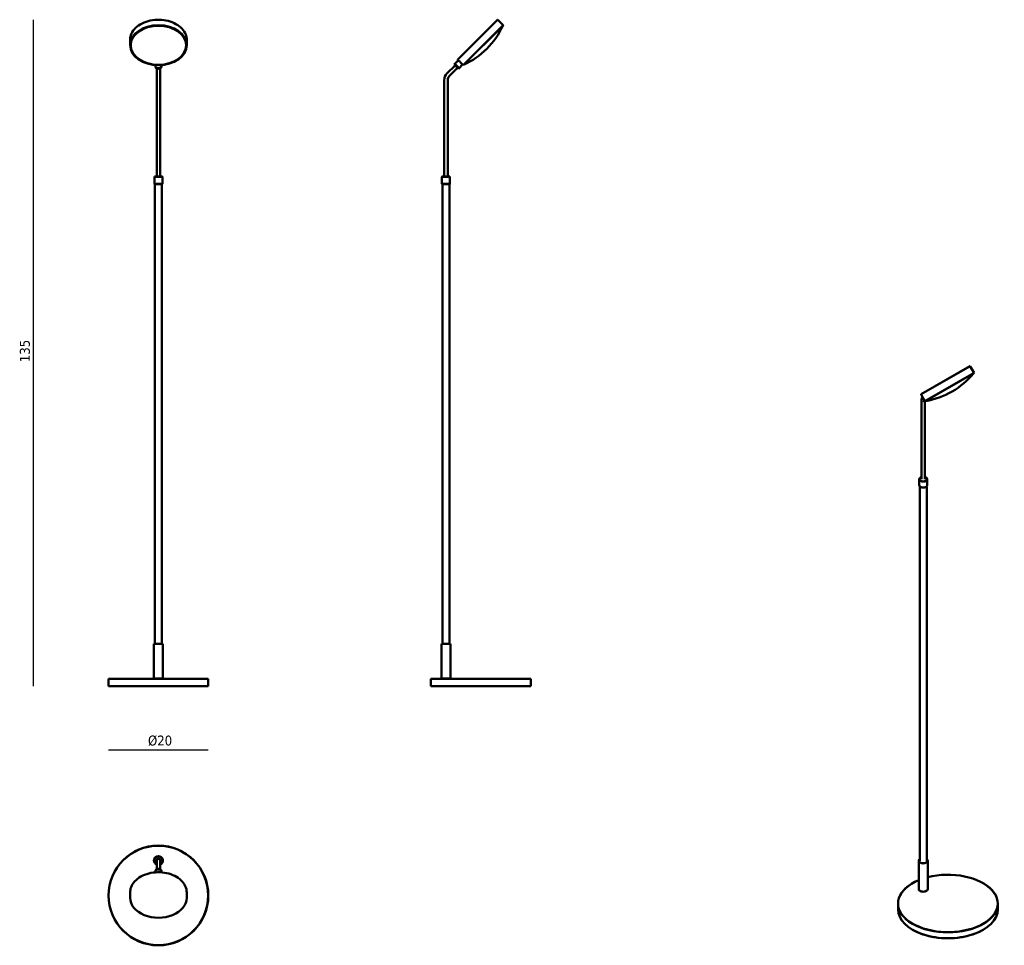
# Model space of a CAD drawing. Header units: millimetres. Extents: x 620 to 2594, y 299 to 2155.
import ezdxf

# ---------------------------------------------------------------- set-up
doc = ezdxf.new("R2010")
doc.units = ezdxf.units.MM
doc.header["$LTSCALE"] = 8
for name, color, linetype, lineweight in [('Quota (ISO)', 7, 'Continuous', 25), ('Visibile (ISO)', 7, 'Continuous', 50), ('Visibile sottile (ISO)', 7, 'Continuous', 35)]:
    doc.layers.add(name, color=color, linetype=linetype, lineweight=lineweight)
doc.styles.add('Testo nota (ISO)', font='tahoma.ttf')
doc.dimstyles.new('PENTA', dxfattribs={"dimscale": 8, "dimtxt": 2.5, "dimasz": 2.5, "dimexe": 3.175, "dimexo": 0, "dimgap": 0.762, "dimtad": 1, "dimrnd": 1e-08, "dimtxsty": 'Testo nota (ISO)', "dimcen": 0.09, "dimdle": 10, "dimclrd": 256, "dimclre": 256, "dimclrt": 256, "dimazin": 2, "dimtfac": 0.8, "dimtmove": 0, "dimatfit": 3, "dimfxl": 1, "dimtolj": 1, "dimlwd": -1, "dimlwe": -1, "dimarcsym": 0})

# ---------------------------------------------------------------- blocks, each defined once
blk = doc.blocks.new('*D3')
at = {"layer": 'Defpoints', "color": 0, "transparency": 16777216}
for p in [(898.5, 2155.3), (647.7, 818.7), (798.7, 818.7)]:
    blk.add_point(p, dxfattribs=at)
at = {"layer": 'Quota (ISO)', "transparency": 16777216}
blk.add_line((647.7, 2155.3), (647.7, 818.7), dxfattribs=at)
at = {"layer": 'Quota (ISO)', "transparency": 16777216, "insert": (620.8, 1461), "char_height": 20, "attachment_point": 1, "rotation": 90, "style": 'Testo nota (ISO)'}
blk.add_mtext('\\A1; \\fTahoma|b0|i0;\\H19.9200;135', dxfattribs=at)
blk = doc.blocks.new('_None')
blk = doc.blocks.new('*D5')
at = {"layer": 'Defpoints', "color": 0, "transparency": 16777216}
for p in [(798.5, 818.9), (998.5, 818.9), (998.5, 690.9)]:
    blk.add_point(p, dxfattribs=at)
at = {"layer": 'Quota (ISO)', "transparency": 16777216}
blk.add_line((798.5, 690.9), (998.5, 690.9), dxfattribs=at)
at = {"layer": 'Quota (ISO)', "transparency": 16777216, "insert": (870.1, 719.7), "char_height": 20, "attachment_point": 1, "style": 'Testo nota (ISO)'}
blk.add_mtext('\\A1; \\fTahoma|b0|i0;\\H19.9200;Ø20', dxfattribs=at)

msp = doc.modelspace()

# ---------------------------------------------------------------- linework, layer by layer
at = {"layer": 'Visibile (ISO)'}
for p, q in [((1498.327, 2075.598), (1577.877, 2155.147)), ((1578.584, 2155.147), (1589.332, 2144.399)), ((1509.075, 2064.143), (1589.332, 2144.399)), ((1589.332, 2143.975), (1509.499, 2064.143)), ((1589.332, 2143.975), (1589.332, 2144.399)), ((841.733, 2115.019), (841.733, 2104.271)), ((955.233, 2115.019), (955.233, 2104.271)), ((1492.494, 2066.936), (1499.388, 2073.83)), ((1498.327, 2074.891), (1499.388, 2073.83)), ((892.483, 2062.693), (892.483, 2064.368)), ((892.483, 2061.279), (892.483, 2062.693)), ((894.983, 2045.157), (894.983, 2057.833)), ((901.983, 2045.157), (901.983, 2057.833)), ((904.483, 2062.693), (904.483, 2064.368)), ((904.483, 2061.279), (904.483, 2062.693)), ((1476.725, 2047.632), (1492.847, 2063.754)), ((1481.675, 2042.682), (1497.797, 2058.804)), ((1491.079, 2065.522), (1492.494, 2066.936)), ((1499.565, 2057.036), (1491.079, 2065.522)), ((1500.979, 2058.451), (1492.494, 2066.936)), ((1500.979, 2058.451), (1492.494, 2066.936)), ((1499.565, 2057.036), (1500.979, 2058.451)), ((1500.979, 2058.451), (1507.873, 2065.345)), ((1507.873, 2065.345), (1509.075, 2064.143)), ((1509.499, 2064.143), (1509.075, 2064.143)), ((894.983, 2045.157), (894.983, 2034.197)), ((894.983, 1840.697), (894.983, 2034.197)), ((901.983, 2034.197), (901.983, 2045.157)), ((901.983, 1840.697), (901.983, 2034.197)), ((1471.16, 1840.697), (1471.16, 2034.197)), ((1478.16, 1840.697), (1478.16, 2034.197)), ((890.683, 1840.697), (890.483, 1840.497)), ((906.483, 1840.497), (890.483, 1840.497)), ((890.483, 1840.497), (890.483, 1825.897)), ((890.683, 1840.697), (906.283, 1840.697)), ((906.283, 1840.697), (906.483, 1840.497)), ((906.483, 1840.497), (906.483, 1825.897)), ((1466.86, 1840.697), (1466.66, 1840.497)), ((1482.66, 1840.497), (1466.66, 1840.497)), ((1466.66, 1840.497), (1466.66, 1825.897)), ((1466.86, 1840.697), (1482.46, 1840.697)), ((1482.46, 1840.697), (1482.66, 1840.497)), ((1482.66, 1840.497), (1482.66, 1825.897)), ((890.483, 1825.897), (906.483, 1825.897)), ((890.683, 1825.697), (890.483, 1825.897)), ((906.283, 1825.697), (890.683, 1825.697)), ((891.483, 903.697), (891.483, 1825.697)), ((905.483, 903.697), (905.483, 1825.697)), ((906.283, 1825.697), (906.483, 1825.897)), ((1466.66, 1825.897), (1482.66, 1825.897)), ((1466.86, 1825.697), (1466.66, 1825.897)), ((1482.46, 1825.697), (1466.86, 1825.697)), ((1467.66, 903.697), (1467.66, 1825.697)), ((1481.66, 903.697), (1481.66, 1825.697)), ((1482.46, 1825.697), (1482.66, 1825.897)), ((2427.285, 1404.067), (2524.713, 1460.317)), ((2434.702, 1390.221), (2532.996, 1446.971)), ((2532.886, 1446.561), (2435.111, 1390.111)), ((2525.396, 1460.134), (2532.996, 1446.971)), ((2532.886, 1446.561), (2532.996, 1446.971)), ((2427.102, 1403.384), (2434.702, 1390.221)), ((2427.638, 1233.82), (2427.638, 1391.813)), ((2434.638, 1233.82), (2434.638, 1390.33)), ((2435.111, 1390.111), (2434.702, 1390.221)), ((2423.138, 1233.657), (2423.138, 1221.736)), ((2425.623, 1237.005), (2425.482, 1236.923)), ((2436.654, 1237.005), (2436.795, 1236.923)), ((2439.138, 1233.657), (2439.138, 1221.736)), ((2424.138, 468.763), (2424.138, 1219.5)), ((2425.623, 1218.389), (2425.482, 1218.47)), ((2436.654, 1218.389), (2436.795, 1218.47)), ((2438.138, 468.763), (2438.138, 1219.5)), ((889.683, 903.697), (889.483, 903.497)), ((907.483, 903.497), (889.483, 903.497)), ((889.483, 833.897), (889.483, 903.497)), ((889.683, 903.697), (907.283, 903.697)), ((907.283, 903.697), (907.483, 903.497)), ((907.483, 833.897), (907.483, 903.497)), ((1465.86, 903.697), (1465.66, 903.497)), ((1483.66, 903.497), (1465.66, 903.497)), ((1465.66, 833.897), (1465.66, 903.497)), ((1465.86, 903.697), (1483.46, 903.697)), ((1483.46, 903.697), (1483.66, 903.497)), ((1483.66, 833.897), (1483.66, 903.497)), ((798.683, 833.697), (798.483, 833.497)), ((998.483, 833.497), (798.483, 833.497)), ((798.483, 818.897), (798.483, 833.497)), ((798.683, 833.697), (998.283, 833.697)), ((889.483, 833.897), (907.483, 833.897)), ((889.683, 833.697), (889.483, 833.897)), ((907.283, 833.697), (907.483, 833.897)), ((998.283, 833.697), (998.483, 833.497)), ((998.483, 818.897), (998.483, 833.497)), ((1444.86, 833.697), (1444.66, 833.497)), ((1644.66, 833.497), (1444.66, 833.497)), ((1444.66, 818.897), (1444.66, 833.497)), ((1444.86, 833.697), (1644.46, 833.697)), ((1465.66, 833.897), (1483.66, 833.897)), ((1465.86, 833.697), (1465.66, 833.897)), ((1483.46, 833.697), (1483.66, 833.897)), ((1644.46, 833.697), (1644.66, 833.497)), ((1644.66, 818.897), (1644.66, 833.497)), ((798.483, 818.897), (998.483, 818.897)), ((798.683, 818.697), (798.483, 818.897)), ((998.283, 818.697), (798.683, 818.697)), ((998.283, 818.697), (998.483, 818.897)), ((1444.66, 818.897), (1644.66, 818.897)), ((1444.86, 818.697), (1444.66, 818.897)), ((1644.46, 818.697), (1444.86, 818.697)), ((1644.46, 818.697), (1644.66, 818.897)), ((894.983, 469.02), (894.983, 464.48)), ((894.983, 464.48), (894.983, 451.804)), ((901.983, 464.48), (901.983, 469.02)), ((901.983, 464.48), (901.983, 451.804)), ((2422.138, 411.772), (2422.138, 468.6)), ((2440.138, 411.772), (2440.138, 468.6)), ((892.483, 448.358), (892.483, 446.944)), ((892.483, 446.944), (892.483, 445.274)), ((904.483, 448.358), (904.483, 446.944)), ((904.483, 446.944), (904.483, 445.274)), ((2410.067, 423.774), (2409.925, 423.693)), ((2551.205, 423.774), (2551.347, 423.693)), ((841.733, 405.225), (841.733, 394.477)), ((955.233, 405.225), (955.233, 394.477)), ((2424.916, 408.016), (2424.774, 408.097)), ((2437.361, 408.016), (2437.502, 408.097)), ((2380.636, 370.947), (2380.636, 382.868)), ((2580.636, 370.947), (2580.636, 382.868)), ((2410.067, 330.04), (2409.925, 330.122)), ((2551.205, 330.04), (2551.347, 330.122))]:
    msp.add_line(p, q, dxfattribs=at)
for radius in [100, 99.8]:
    msp.add_circle((898.483, 399.02), radius, dxfattribs=at)
for centre, radius, start, end in [((1578.23, 2154.794), 0.5, 45, 135), ((1444.048, 2209.427), 159.012, 294.572054, 335.427946), ((1498.681, 2075.244), 0.5, 135, 225), ((1490.16, 2034.197), 19, 135, 180), ((1490.16, 2034.197), 12, 135, 180), ((2524.963, 1459.884), 0.5, 30, 120), ((2409.492, 1547.385), 159.012, 279.572054, 320.427946), ((2427.535, 1403.634), 0.5, 120, 210), ((898.483, 469.02), 9, 292.88538, 247.11462), ((898.483, 469.02), 8.8, 293.436176, 246.563824), ((898.483, 469.02), 8, 295.94448, 244.05552), ((898.483, 469.02), 7.8, 296.661459, 243.338541), ((898.483, 469.02), 3.5, 0, 180)]:
    msp.add_arc(centre, radius, start, end, dxfattribs=at)
for centre, major_axis in [((898.483, 2104.271), (56.75, 0)), ((898.483, 2104.059), (-56.45, 0)), ((898.483, 2104.059), (55.5, 0))]:
    msp.add_ellipse(centre, major_axis=major_axis, ratio=0.70710678, dxfattribs=at)
for centre, major_axis, ratio, start_param, end_param in [((898.483, 2062.693), (-6, 0), 0.70710678, 0, 3.14159265), ((898.483, 2062.693), (-6, 0), 0.70710678, 0, 3.14159263), ((898.483, 2061.279), (-6, 0), 0.70710678, 0, 3.14159265), ((2431.138, 1233.657), (-8, 0), 0.57735027, 5.49778714, 10.21017612), ((2431.138, 1233.82), (7.8, 0), 0.57735027, 2.03612656, 7.3886514), ((2431.138, 1221.736), (8, 0), 0.57735027, 3.14159265, 6.28318531), ((2431.138, 1221.573), (7.8, 0), 0.57735027, 3.92699082, 5.49778714), ((2431.138, 468.6), (-9, 0), 0.57735027, 5.60351149, 10.10445178), ((2431.138, 468.763), (8.8, 0), 0.57735027, 2.4905536, 6.93422436), ((898.483, 448.358), (6, 0), 0.70710678, 0, 3.14159265), ((898.483, 446.944), (6, 0), 0.70710678, 0, 3.14159265), ((898.483, 446.944), (6, 0), 0.70710678, 0, 3.14159265), ((2480.636, 383.031), (99.8, 0), 0.57735027, 2.1970914, 8.27182064), ((2480.636, 382.868), (-100, 0), 0.57735027, 5.49778714, 10.21017612), ((2431.138, 411.772), (9, 0), 0.57735027, 3.14159265, 6.28318531), ((2431.138, 411.608), (8.8, 0), 0.57735027, 3.92699082, 5.49778714), ((898.483, 394.477), (56.75, 0), 0.70710678, 3.14159265, 6.28318531), ((2480.636, 370.947), (100, 0), 0.57735027, 3.14159265, 6.28318531), ((2480.636, 370.784), (99.8, 0), 0.57735027, 3.92699082, 5.49778714)]:
    msp.add_ellipse(centre, major_axis=major_axis, ratio=ratio, start_param=start_param, end_param=end_param, dxfattribs=at)
for points, knots in [([(841.733, 2115.019), (841.733, 2119.3), (842.702, 2123.579), (846.479, 2131.712), (849.292, 2135.563), (856.488, 2142.456), (860.877, 2145.493), (870.782, 2150.437), (876.299, 2152.341), (887.898, 2154.821), (893.979, 2155.396), (906.088, 2155.162), (912.114, 2154.352), (923.507, 2151.426), (928.871, 2149.31), (938.391, 2143.983), (942.547, 2140.773), (949.218, 2133.58), (951.736, 2129.601), (954.583, 2122.044), (955.233, 2118.532), (955.233, 2115.019)], [1.57079633, 1.57079633, 1.57079633, 1.57079633, 1.88801388, 1.88801388, 2.20662877, 2.20662877, 2.52699938, 2.52699938, 2.84796073, 2.84796073, 3.16897674, 3.16897674, 3.48997786, 3.48997786, 3.81099641, 3.81099641, 4.13191525, 4.13191525, 4.45207001, 4.45207001, 4.71238898, 4.71238898, 4.71238898, 4.71238898]), ([(1499.388, 2073.83), (1499.388, 2073.83), (1499.506, 2073.735), (1499.982, 2073.344), (1500.338, 2073.048), (1501.147, 2072.352), (1501.654, 2071.905), (1502.742, 2070.902), (1503.322, 2070.346), (1503.855, 2069.812)], [2.714322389, 2.714322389, 2.714322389, 2.714322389, 2.94051544, 2.94051544, 3.16670849, 3.16670849, 3.392902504, 3.392902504, 3.619096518, 3.619096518, 3.619096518, 3.619096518]), ([(1503.855, 2069.812), (1504.389, 2069.279), (1504.945, 2068.699), (1505.948, 2067.611), (1506.395, 2067.104), (1507.091, 2066.295), (1507.387, 2065.939), (1507.778, 2065.463), (1507.873, 2065.345), (1507.873, 2065.345)], [0, 0, 0, 0, 0.226194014, 0.226194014, 0.452388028, 0.452388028, 0.678581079, 0.678581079, 0.90477413, 0.90477413, 0.90477413, 0.90477413]), ([(2427.638, 1391.813), (2427.638, 1392.634), (2427.694, 1393.442), (2427.929, 1395.018), (2428.108, 1395.787), (2428.606, 1397.269), (2428.925, 1397.982), (2429.407, 1398.796), (2429.496, 1398.938), (2429.588, 1399.078)], [4.71238898, 4.71238898, 4.71238898, 4.71238898, 4.869468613, 4.869468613, 5.026548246, 5.026548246, 5.183627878, 5.183627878, 5.217452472, 5.217452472, 5.217452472, 5.217452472]), ([(955.233, 405.225), (955.233, 409.505), (954.264, 413.784), (950.488, 421.918), (947.675, 425.769), (940.479, 432.662), (936.09, 435.699), (926.185, 440.643), (920.668, 442.546), (909.068, 445.026), (902.988, 445.602), (890.879, 445.367), (884.853, 444.557), (873.46, 441.631), (868.096, 439.516), (858.576, 434.189), (854.42, 430.979), (847.749, 423.786), (845.231, 419.807), (842.384, 412.25), (841.733, 408.738), (841.733, 405.225)], [4.71238898, 4.71238898, 4.71238898, 4.71238898, 5.02960653, 5.02960653, 5.34822143, 5.34822143, 5.66859203, 5.66859203, 5.98955339, 5.98955339, 6.31056939, 6.31056939, 6.63157051, 6.63157051, 6.95258906, 6.95258906, 7.27350791, 7.27350791, 7.59366266, 7.59366266, 7.85398163, 7.85398163, 7.85398163, 7.85398163])]:
    msp.add_open_spline(points, degree=3, knots=knots, dxfattribs=at)
at = {"layer": 'Visibile sottile (ISO)'}
msp.add_line((2525.396, 1460.134), (2427.102, 1403.384), dxfattribs=at)
msp.add_ellipse((2431.138, 1391.813), major_axis=(-3.5, 0), ratio=0.57735027, start_param=0, end_param=2.69162224, dxfattribs=at)

# ---------------------------------------------------------------- dimensions: what is measured, and where the dimension line sits
at = {"layer": 'Quota (ISO)'}
dim = msp.add_linear_dim(base=(647.664, 818.697), p1=(898.483, 2155.294), p2=(798.683, 818.697), angle=270, text=' \\fTahoma|b0|i0;\\H19.9200;135', dimstyle='PENTA', override={"dimgap": 0.762, "dimdec": 2, "dimblk1": 'None', "dimblk2": 'None', "dimsah": 1, "dimdle": 0, "dimse1": 1, "dimse2": 1, "dimtol": 0, "dimlim": 0, "dimtp": 0, "dimtm": 0, "dimtdec": 2, "dimtofl": 0, "dimatfit": 1}, dxfattribs=at)
dim.commit()
dim.dimension.update_dxf_attribs({"geometry": '*D3', "text_midpoint": (647.664, 1486.995), "dimtype": 160})
dim = msp.add_linear_dim(base=(998.483, 690.897), p1=(798.483, 818.897), p2=(998.483, 818.897), text=' \\fTahoma|b0|i0;\\H19.9200;Ø20', dimstyle='PENTA', override={"dimgap": 0.762, "dimdec": 2, "dimblk1": 'None', "dimblk2": 'None', "dimsah": 1, "dimdle": 0, "dimse1": 1, "dimse2": 1, "dimtol": 0, "dimlim": 0, "dimtp": 0, "dimtm": 0, "dimtdec": 2, "dimtofl": 0, "dimatfit": 1}, dxfattribs=at)
dim.commit()
dim.dimension.update_dxf_attribs({"geometry": '*D5', "text_midpoint": (898.483, 690.897), "dimtype": 160})

doc.saveas('drawing.dxf')
